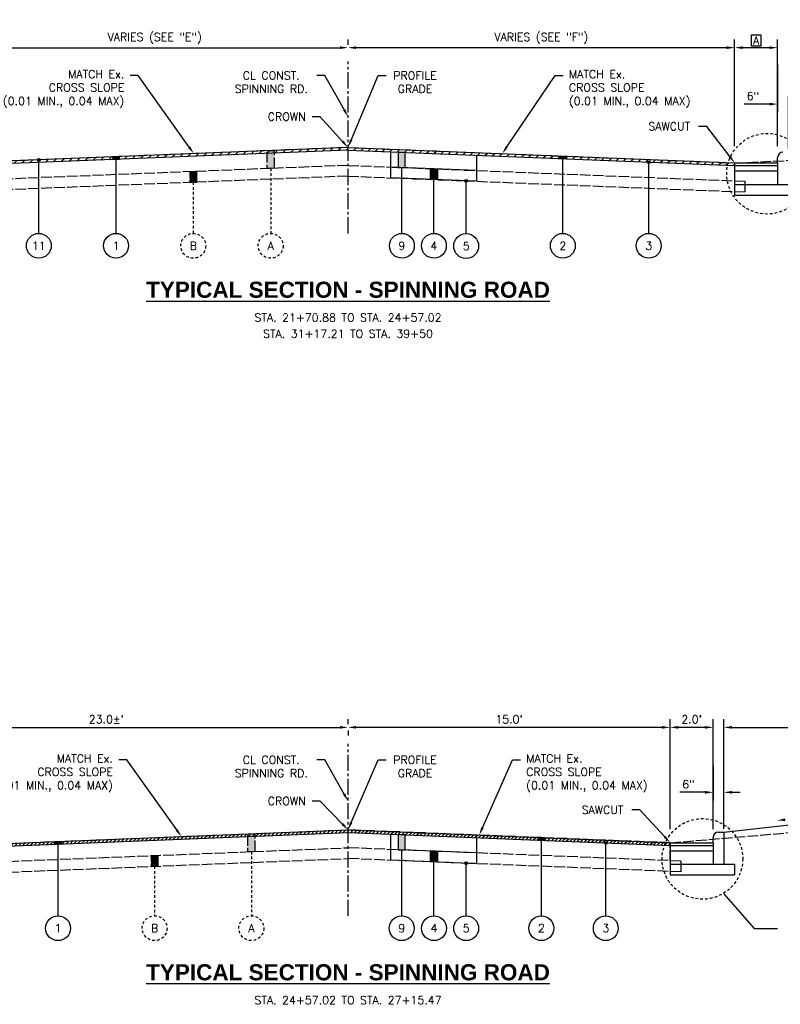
# Model space of a CAD drawing. Header units: feet. Extents: x 1490463 to 2981251, y 656138 to 1312330.
# Tile 9 of 13: x 1490657 to 1490692, y 656323 to 656369. Entities that reach past the tile are written whole.
import ezdxf
from ezdxf import colors
from ezdxf.entities.mleader import LeaderData, LeaderLine
from ezdxf.enums import TextEntityAlignment as Align
from ezdxf.math import Vec2, Vec3

# ---------------------------------------------------------------- set-up
doc = ezdxf.new("R2010")
doc.units = ezdxf.units.FT
doc.header["$MEASUREMENT"] = 0
for name, pattern in [('C', [0.6, 0.5, -0.1]), ('CENTER2', [1.125, 0.75, -0.125, 0.125, -0.125]), ('DASHED', [0.75, 0.5, -0.25])]:
    doc.linetypes.add(name, pattern=pattern)
for name, color, linetype in [('E-PAVEMENT', 27, 'C'), ('P-HATCH', 247, 'Continuous'), ('P-LABEL', 7, 'Continuous')]:
    doc.layers.add(name, color=color, linetype=linetype)
doc.styles.add('C1', font='simplex.shx')
doc.styles.add('SOLID', font='arialbd.ttf')
doc.styles.get("Standard").update_dxf_attribs({"font": 'simplex.shx'})
doc.dimstyles.new('COEC', dxfattribs={"dimscale": 13.9, "dimtxt": 0.18, "dimasz": 0.18, "dimexe": 0.18, "dimexo": 0.0625, "dimgap": 0.09, "dimtad": 1, "dimzin": 0, "dimdsep": 46, "dimtxsty": 'Standard', "dimcen": 0.09, "dimclrd": 256, "dimclre": 256, "dimclrt": 256, "dimaunit": 1, "dimadec": 4, "dimazin": 0, "dimtfac": 1, "dimtofl": 0, "dimtmove": 0, "dimatfit": 3, "dimfxl": 1, "dimtolj": 1, "dimtzin": 0, "dimlwd": -1, "dimlwe": -1, "dimarcsym": 0})

# ---------------------------------------------------------------- blocks, each defined once
blk = doc.blocks.new('_None')
blk = doc.blocks.new('*D325')
at = {"layer": 'DEFPOINTS', "color": 0, "transparency": 16777216}
for p in [(1490672.226, 656335.624), (1490672.226, 656335.624), (1490687.226, 656330.737)]:
    blk.add_point(p, dxfattribs=at)
at = {"layer": 'P-LABEL', "transparency": 16777216}
for p, q in [((1490672.226, 656335.774), (1490672.226, 656335.999)), ((1490687.226, 656330.887), (1490687.226, 656335.999)), ((1490686.851, 656335.624), (1490672.601, 656335.624))]:
    blk.add_line(p, q, dxfattribs=at)
for points in [[(1490672.601, 656335.687), (1490672.601, 656335.562), (1490672.226, 656335.624)], [(1490686.851, 656335.687), (1490686.851, 656335.562), (1490687.226, 656335.624)]]:
    blk.add_solid(points, dxfattribs=at)
at = {"layer": 'P-LABEL', "transparency": 16777216, "insert": (1490679.726, 656335.997), "char_height": 0.375, "attachment_point": 5}
blk.add_mtext("\\A1;15.0'", dxfattribs=at)
blk = doc.blocks.new('*D326')
at = {"layer": 'DEFPOINTS', "color": 0, "transparency": 16777216}
for p in [(1490672.226, 656335.624), (1490672.226, 656335.624), (1490649.726, 656330.587)]:
    blk.add_point(p, dxfattribs=at)
at = {"layer": 'P-LABEL', "transparency": 16777216}
for p, q in [((1490649.726, 656330.737), (1490649.726, 656335.999)), ((1490650.101, 656335.624), (1490671.851, 656335.624)), ((1490672.226, 656335.474), (1490672.226, 656335.249))]:
    blk.add_line(p, q, dxfattribs=at)
for points in [[(1490650.101, 656335.687), (1490650.101, 656335.562), (1490649.726, 656335.624)], [(1490671.851, 656335.687), (1490671.851, 656335.562), (1490672.226, 656335.624)]]:
    blk.add_solid(points, dxfattribs=at)
at = {"layer": 'P-LABEL', "transparency": 16777216, "insert": (1490660.976, 656335.997), "char_height": 0.375, "attachment_point": 5}
blk.add_mtext("\\A1;23.0%%P'", dxfattribs=at)
blk = doc.blocks.new('*D327')
at = {"layer": 'DEFPOINTS', "color": 0, "transparency": 16777216}
for p in [(1490687.226, 656335.624), (1490687.226, 656335.624), (1490689.226, 656330.737)]:
    blk.add_point(p, dxfattribs=at)
at = {"layer": 'P-LABEL', "transparency": 16777216}
for p, q in [((1490687.226, 656335.774), (1490687.226, 656335.999)), ((1490689.226, 656330.887), (1490689.226, 656335.999)), ((1490688.851, 656335.624), (1490687.601, 656335.624))]:
    blk.add_line(p, q, dxfattribs=at)
for points in [[(1490687.601, 656335.687), (1490687.601, 656335.562), (1490687.226, 656335.624)], [(1490688.851, 656335.687), (1490688.851, 656335.562), (1490689.226, 656335.624)]]:
    blk.add_solid(points, dxfattribs=at)
at = {"layer": 'P-LABEL', "transparency": 16777216, "insert": (1490688.226, 656335.997), "char_height": 0.375, "attachment_point": 5}
blk.add_mtext("\\A1;2.0'", dxfattribs=at)
blk = doc.blocks.new('*D328')
at = {"layer": 'DEFPOINTS', "color": 0, "transparency": 16777216}
for p in [(1490689.226, 656333.987), (1490689.726, 656332.6), (1490689.726, 656330.749)]:
    blk.add_point(p, dxfattribs=at)
at = {"layer": 'P-LABEL', "transparency": 16777216}
for p, q in [((1490689.226, 656333.837), (1490689.226, 656332.225)), ((1490688.851, 656332.6), (1490687.676, 656332.6)), ((1490689.726, 656330.899), (1490689.726, 656332.975)), ((1490690.101, 656332.6), (1490690.476, 656332.6))]:
    blk.add_line(p, q, dxfattribs=at)
for points in [[(1490688.851, 656332.662), (1490688.851, 656332.537), (1490689.226, 656332.6)], [(1490690.101, 656332.662), (1490690.101, 656332.537), (1490689.726, 656332.6)]]:
    blk.add_solid(points, dxfattribs=at)
at = {"layer": 'P-LABEL', "transparency": 16777216, "insert": (1490688.076, 656332.973), "char_height": 0.375, "attachment_point": 5}
blk.add_mtext('\\A1;6" ', dxfattribs=at)
blk = doc.blocks.new('*D330')
at = {"layer": 'DEFPOINTS', "color": 0, "transparency": 16777216}
for p in [(1490672.226, 656367.274), (1490672.226, 656367.255), (1490654.226, 656362.535)]:
    blk.add_point(p, dxfattribs=at)
at = {"layer": 'P-LABEL', "transparency": 16777216}
for p, q in [((1490654.226, 656362.685), (1490654.226, 656367.649)), ((1490672.226, 656367.405), (1490672.226, 656367.649)), ((1490654.601, 656367.274), (1490671.851, 656367.274))]:
    blk.add_line(p, q, dxfattribs=at)
for points in [[(1490654.601, 656367.337), (1490654.601, 656367.212), (1490654.226, 656367.274)], [(1490671.851, 656367.337), (1490671.851, 656367.212), (1490672.226, 656367.274)]]:
    blk.add_solid(points, dxfattribs=at)
at = {"layer": 'P-LABEL', "transparency": 16777216, "insert": (1490663.226, 656367.71), "char_height": 0.375, "attachment_point": 5}
blk.add_mtext('\\A1;VARIES (SEE "E")', dxfattribs=at)
blk = doc.blocks.new('*D331')
at = {"layer": 'DEFPOINTS', "color": 0, "transparency": 16777216}
for p in [(1490672.226, 656367.274), (1490672.226, 656367.274), (1490690.226, 656362.535)]:
    blk.add_point(p, dxfattribs=at)
at = {"layer": 'P-LABEL', "transparency": 16777216}
for p, q in [((1490672.226, 656367.424), (1490672.226, 656367.649)), ((1490690.226, 656362.685), (1490690.226, 656367.649)), ((1490689.851, 656367.274), (1490672.601, 656367.274))]:
    blk.add_line(p, q, dxfattribs=at)
for points in [[(1490672.601, 656367.337), (1490672.601, 656367.212), (1490672.226, 656367.274)], [(1490689.851, 656367.337), (1490689.851, 656367.212), (1490690.226, 656367.274)]]:
    blk.add_solid(points, dxfattribs=at)
at = {"layer": 'P-LABEL', "transparency": 16777216, "insert": (1490681.226, 656367.71), "char_height": 0.375, "attachment_point": 5}
blk.add_mtext('\\A1;VARIES (SEE "F")', dxfattribs=at)
blk = doc.blocks.new('*D332')
at = {"layer": 'DEFPOINTS', "color": 0, "transparency": 16777216}
for p in [(1490690.226, 656367.274), (1490690.226, 656367.274), (1490692.226, 656362.535)]:
    blk.add_point(p, dxfattribs=at)
at = {"layer": 'P-LABEL', "transparency": 16777216}
for p, q in [((1490690.226, 656367.424), (1490690.226, 656367.649)), ((1490692.226, 656362.685), (1490692.226, 656367.649)), ((1490691.851, 656367.274), (1490690.601, 656367.274))]:
    blk.add_line(p, q, dxfattribs=at)
for points in [[(1490690.601, 656367.337), (1490690.601, 656367.212), (1490690.226, 656367.274)], [(1490691.851, 656367.337), (1490691.851, 656367.212), (1490692.226, 656367.274)]]:
    blk.add_solid(points, dxfattribs=at)
at = {"layer": 'P-LABEL', "transparency": 16777216, "insert": (1490691.226, 656367.612), "char_height": 0.375, "attachment_point": 5}
blk.add_mtext('\\A1;A', dxfattribs=at)
blk = doc.blocks.new('*D333')
at = {"layer": 'DEFPOINTS', "color": 0, "transparency": 16777216}
for p in [(1490692.226, 656366.647), (1490692.726, 656364.647), (1490692.726, 656362.407)]:
    blk.add_point(p, dxfattribs=at)
at = {"layer": 'P-LABEL', "transparency": 16777216}
for p, q in [((1490692.226, 656366.497), (1490692.226, 656364.272)), ((1490691.851, 656364.647), (1490690.676, 656364.647)), ((1490692.726, 656362.557), (1490692.726, 656365.022)), ((1490693.101, 656364.647), (1490693.476, 656364.647))]:
    blk.add_line(p, q, dxfattribs=at)
for points in [[(1490691.851, 656364.709), (1490691.851, 656364.584), (1490692.226, 656364.647)], [(1490693.101, 656364.709), (1490693.101, 656364.584), (1490692.726, 656364.647)]]:
    blk.add_solid(points, dxfattribs=at)
at = {"layer": 'P-LABEL', "transparency": 16777216, "insert": (1490691.076, 656365.02), "char_height": 0.375, "attachment_point": 5}
blk.add_mtext('\\A1;6"', dxfattribs=at)
blk = doc.blocks.new('*D351')
at = {"layer": 'DEFPOINTS', "color": 0, "transparency": 16777216}
for p in [(1490698.738, 656335.624), (1490698.738, 656331.752), (1490689.726, 656330.749)]:
    blk.add_point(p, dxfattribs=at)
at = {"layer": 'P-LABEL', "transparency": 16777216}
for p, q in [((1490689.726, 656330.899), (1490689.726, 656335.999)), ((1490698.738, 656331.902), (1490698.738, 656335.999)), ((1490690.101, 656335.624), (1490698.363, 656335.624))]:
    blk.add_line(p, q, dxfattribs=at)
for points in [[(1490690.101, 656335.687), (1490690.101, 656335.562), (1490689.726, 656335.624)], [(1490698.363, 656335.687), (1490698.363, 656335.562), (1490698.738, 656335.624)]]:
    blk.add_solid(points, dxfattribs=at)
at = {"layer": 'P-LABEL', "transparency": 16777216, "insert": (1490694.232, 656335.997), "char_height": 0.375, "attachment_point": 5}
blk.add_mtext("\\A1;9.5'%%P", dxfattribs=at)

msp = doc.modelspace()

# ---------------------------------------------------------------- hatches: boundary and pattern name
at = {"layer": 'E-PAVEMENT'}
h = msp.add_hatch(color=256, dxfattribs=at)
h.dxf.hatch_style = 1
h.paths.add_polyline_path([(1490668.786, 656361.656), (1490668.466, 656361.643), (1490668.466, 656362.477), (1490668.786, 656362.49)])
h = msp.add_hatch(color=256, dxfattribs=at)
h.dxf.hatch_style = 1
h.paths.add_polyline_path([(1490665.191, 656361.012), (1490665.181, 656361.512), (1490664.861, 656361.499), (1490664.861, 656360.998)])
h = msp.add_hatch(color=256, dxfattribs=at)
h.dxf.hatch_style = 1
h.paths.add_polyline_path([(1490667.886, 656329.842), (1490667.566, 656329.829), (1490667.566, 656330.663), (1490667.886, 656330.676)])
h = msp.add_hatch(color=256, dxfattribs=at)
h.dxf.hatch_style = 1
h.paths.add_polyline_path([(1490663.391, 656329.162), (1490663.381, 656329.662), (1490663.061, 656329.649), (1490663.061, 656329.149)])
at = {"layer": 'P-HATCH'}
h = msp.add_hatch(dxfattribs=at)
h.set_pattern_fill('ANSI31', color=256, scale=2)
h.set_pattern_definition([(45, (0, 0), (-0.176776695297, 0.176776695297), [])])
h.paths.add_polyline_path([(1490654.226, 656361.782), (1490672.226, 656362.502), (1490690.226, 656361.782), (1490690.226, 656361.907), (1490672.226, 656362.627), (1490654.226, 656361.907)])
h = msp.add_hatch(dxfattribs=at)
h.set_pattern_fill('ANSI31', color=256)
h.set_pattern_definition([(45, (0, 0), (-0.088388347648, 0.088388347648), [])])
h.paths.add_polyline_path([(1490687.226, 656330.1), (1490687.226, 656330.25), (1490672.226, 656330.85), (1490649.726, 656329.95), (1490649.728, 656329.825), (1490672.226, 656330.724), (1490687.226, 656330.124)])
at = {"layer": 'P-LABEL'}
h = msp.add_hatch(color=256, dxfattribs=at)
h.dxf.hatch_style = 1
h.paths.add_polyline_path([(1490674.886, 656362.396), (1490674.566, 656362.409), (1490674.566, 656361.7), (1490674.886, 656361.687)])
h = msp.add_hatch(color=256, dxfattribs=at)
h.dxf.hatch_style = 1
edge = h.paths.add_edge_path()
edge.add_arc((1490657.831, 656362.051), 0.0625, 0, 360)
h = msp.add_hatch(color=256, dxfattribs=at)
h.dxf.hatch_style = 1
h.paths.add_polyline_path([(1490661.593, 656362.077), (1490661.593, 656362.202), (1490661.259, 656362.189), (1490661.259, 656362.064)])
h = msp.add_hatch(color=256, dxfattribs=at)
h.dxf.hatch_style = 1
h.paths.add_polyline_path([(1490682.06, 656362.234), (1490682.392, 656362.221), (1490682.392, 656362.096), (1490682.06, 656362.109)])
h = msp.add_hatch(color=256, dxfattribs=at)
h.dxf.hatch_style = 1
edge = h.paths.add_edge_path()
edge.add_arc((1490686.226, 656361.942), 0.0625, 0, 360)
h = msp.add_hatch(color=256, dxfattribs=at)
h.dxf.hatch_style = 1
h.paths.add_polyline_path([(1490676.066, 656361.64), (1490676.386, 656361.627), (1490676.386, 656361.127), (1490676.066, 656361.14)])
h = msp.add_hatch(color=256, dxfattribs=at)
h.dxf.hatch_style = 1
edge = h.paths.add_edge_path()
edge.add_arc((1490677.726, 656361.073), 0.0625, 0, 360)
h = msp.add_hatch(color=256, dxfattribs=at)
h.dxf.hatch_style = 1
h.paths.add_polyline_path([(1490658.558, 656330.303), (1490658.886, 656330.316), (1490658.886, 656330.191), (1490658.562, 656330.178)])
h = msp.add_hatch(color=256, dxfattribs=at)
h.dxf.hatch_style = 1
h.paths.add_polyline_path([(1490674.886, 656330.618), (1490674.566, 656330.631), (1490674.566, 656329.922), (1490674.886, 656329.909)])
h = msp.add_hatch(color=256, dxfattribs=at)
h.dxf.hatch_style = 1
h.paths.add_polyline_path([(1490681.386, 656330.483), (1490681.066, 656330.496), (1490681.066, 656330.371), (1490681.386, 656330.358)])
h = msp.add_hatch(color=256, dxfattribs=at)
h.dxf.hatch_style = 1
edge = h.paths.add_edge_path()
edge.add_arc((1490684.226, 656330.244), 0.0625, 0, 360)
h = msp.add_hatch(color=256, dxfattribs=at)
h.dxf.hatch_style = 1
h.paths.add_polyline_path([(1490676.066, 656329.862), (1490676.386, 656329.849), (1490676.386, 656329.349), (1490676.066, 656329.362)])
h = msp.add_hatch(color=256, dxfattribs=at)
h.dxf.hatch_style = 1
edge = h.paths.add_edge_path()
edge.add_arc((1490677.726, 656329.295), 0.0625, 0, 360)

# ---------------------------------------------------------------- linework, layer by layer
at = {"layer": 'E-PAVEMENT', "flags": 128}
for points in [[(1490690.226, 656361.907), (1490697.266, 656362.227), (1490702.909, 656363.024), (1490706.909, 656363.024), (1490713.964, 656363.817)], [(1490672.226, 656362.627), (1490654.226, 656361.907)], [(1490672.226, 656362.627), (1490690.226, 656361.907)], [(1490661.593, 656362.077), (1490661.593, 656362.202), (1490661.259, 656362.189), (1490661.259, 656362.064), (1490661.593, 656362.077)], [(1490690.226, 656361.907), (1490690.226, 656361.073)], [(1490672.226, 656361.793), (1490653.759, 656361.055)], [(1490672.226, 656361.793), (1490690.692, 656361.055)], [(1490672.226, 656361.293), (1490653.759, 656360.554)], [(1490672.226, 656361.293), (1490690.692, 656360.554)], [(1490690.692, 656361.055), (1490690.692, 656360.554)], [(1490687.229, 656330.249), (1490693.967, 656330.821), (1490698.738, 656331.752), (1490703.738, 656331.793), (1490710.967, 656332.159)], [(1490649.726, 656329.95), (1490672.226, 656330.85)], [(1490687.226, 656330.25), (1490672.226, 656330.85)], [(1490687.226, 656329.415), (1490687.226, 656330.249)], [(1490649.226, 656329.096), (1490672.226, 656330.016)], [(1490687.726, 656329.396), (1490672.226, 656330.016)], [(1490649.226, 656328.595), (1490672.226, 656329.515)], [(1490687.726, 656328.895), (1490672.226, 656329.515)], [(1490687.726, 656329.396), (1490687.726, 656328.895)]]:
    msp.add_lwpolyline(points, dxfattribs=at)
for points in [[(1490668.786, 656361.656), (1490668.466, 656361.643), (1490668.466, 656362.477), (1490668.786, 656362.49)], [(1490665.191, 656361.012), (1490665.181, 656361.512), (1490664.861, 656361.499), (1490664.861, 656360.998)], [(1490667.886, 656329.842), (1490667.566, 656329.829), (1490667.566, 656330.663), (1490667.886, 656330.676)], [(1490663.391, 656329.162), (1490663.381, 656329.662), (1490663.061, 656329.649), (1490663.061, 656329.149)]]:
    msp.add_lwpolyline(points, close=True, dxfattribs=at)
at = {"layer": 'E-PAVEMENT', "linetype": 'DASHED', "ltscale": 0.25, "flags": 128}
for points in [[(1490668.626, 656361.649), (1490668.626, 656358.627)], [(1490665.021, 656361.005), (1490665.021, 656358.627)], [(1490667.726, 656329.836), (1490667.726, 656326.85)], [(1490663.221, 656329.155), (1490663.221, 656326.85)]]:
    msp.add_lwpolyline(points, dxfattribs=at)
at = {"layer": 'E-PAVEMENT', "linetype": 'DASHED', "ltscale": 0.25}
for centre in [(1490665.021, 656358.048), (1490668.626, 656358.048), (1490663.221, 656326.271), (1490667.726, 656326.271)]:
    msp.add_circle(centre, 0.579, dxfattribs=at)
at = {"layer": 'P-LABEL', "flags": 128}
msp.add_lwpolyline([(1490691.439, 656367.865), (1490691.439, 656367.601), (1490691.439, 656367.338), (1490691.012, 656367.338), (1490691.012, 656367.601), (1490691.012, 656367.865), (1490691.226, 656367.865)], close=True, dxfattribs=at)
at = {"layer": 'P-LABEL', "linetype": 'CENTER2', "flags": 128}
for points in [[(1490672.226, 656358.627), (1490672.226, 656366.627)], [(1490672.226, 656326.85), (1490672.226, 656334.85)]]:
    msp.add_lwpolyline(points, dxfattribs=at)
at = {"layer": 'P-LABEL', "flags": 128}
for points in [[(1490672.226, 656362.627), (1490654.226, 656361.907)], [(1490672.226, 656362.502), (1490654.226, 656361.782)], [(1490672.226, 656362.627), (1490690.226, 656361.907)], [(1490672.226, 656362.502), (1490690.226, 656361.782)], [(1490674.226, 656361.213), (1490674.226, 656362.422)], [(1490674.886, 656362.396), (1490674.566, 656362.409), (1490674.566, 656361.7), (1490674.886, 656361.687), (1490674.886, 656362.396)], [(1490657.831, 656358.627), (1490657.831, 656362.051)], [(1490661.426, 656358.627), (1490661.426, 656362.07)], [(1490678.226, 656361.053), (1490678.226, 656362.262)], [(1490682.06, 656362.234), (1490682.392, 656362.221), (1490682.392, 656362.096), (1490682.06, 656362.109), (1490682.06, 656362.234)], [(1490682.226, 656358.627), (1490682.226, 656362.227)], [(1490686.226, 656358.627), (1490686.226, 656361.942)], [(1490690.226, 656361.907), (1490690.226, 656361.782)], [(1490690.226, 656361.907), (1490690.226, 656360.407)], [(1490690.226, 656361.907), (1490692.226, 656361.907)], [(1490692.226, 656361.907), (1490692.226, 656362.157)], [(1490692.226, 656361.907), (1490692.226, 656360.907)], [(1490678.226, 656361.553), (1490674.217, 656361.714)], [(1490674.726, 656361.209), (1490674.726, 656361.709)], [(1490676.066, 656361.64), (1490676.386, 656361.627), (1490676.386, 656361.127), (1490676.066, 656361.14), (1490676.066, 656361.64)], [(1490690.226, 656361.782), (1490692.226, 656361.782)], [(1490690.226, 656361.532), (1490692.226, 656361.532)], [(1490678.226, 656361.053), (1490674.226, 656361.213)], [(1490674.726, 656358.627), (1490674.726, 656361.209)], [(1490676.226, 656358.627), (1490676.226, 656361.181)], [(1490677.726, 656358.615), (1490677.726, 656361.135)], [(1490690.226, 656360.907), (1490693.226, 656360.907)], [(1490690.226, 656360.407), (1490693.226, 656360.407)], [(1490689.726, 656330.749), (1490698.738, 656331.752)], [(1490649.726, 656329.95), (1490672.226, 656330.85)], [(1490649.726, 656329.824), (1490672.226, 656330.724)], [(1490672.226, 656330.85), (1490687.226, 656330.249)], [(1490672.226, 656330.724), (1490687.226, 656330.124)], [(1490689.476, 656330.749), (1490689.726, 656330.749)], [(1490689.726, 656330.749), (1490689.726, 656329.249)], [(1490658.558, 656330.303), (1490658.886, 656330.316), (1490658.886, 656330.191), (1490658.562, 656330.178), (1490658.558, 656330.303)], [(1490674.226, 656329.435), (1490674.226, 656330.644)], [(1490674.886, 656330.618), (1490674.566, 656330.631), (1490674.566, 656329.922), (1490674.886, 656329.909), (1490674.886, 656330.618)], [(1490678.226, 656329.275), (1490678.226, 656330.484)], [(1490681.386, 656330.483), (1490681.066, 656330.496), (1490681.066, 656330.371), (1490681.386, 656330.358), (1490681.386, 656330.483)], [(1490681.226, 656326.85), (1490681.226, 656330.364)], [(1490684.226, 656326.85), (1490684.226, 656330.244)], [(1490687.226, 656330.249), (1490687.226, 656328.749)], [(1490687.226, 656330.249), (1490689.226, 656330.249)], [(1490689.226, 656330.249), (1490689.226, 656330.499)], [(1490689.226, 656330.249), (1490689.226, 656329.249)], [(1490658.726, 656326.85), (1490658.726, 656330.184)], [(1490678.226, 656329.776), (1490674.217, 656329.935)], [(1490674.726, 656329.431), (1490674.726, 656329.931)], [(1490676.066, 656329.862), (1490676.386, 656329.849), (1490676.386, 656329.349), (1490676.066, 656329.362), (1490676.066, 656329.862)], [(1490687.226, 656330.124), (1490689.226, 656330.124)], [(1490687.226, 656330.1), (1490687.226, 656329.975)], [(1490687.226, 656329.874), (1490689.226, 656329.874)], [(1490678.226, 656329.275), (1490674.226, 656329.435)], [(1490674.726, 656326.85), (1490674.726, 656329.431)], [(1490676.226, 656326.85), (1490676.226, 656329.403)], [(1490677.726, 656326.838), (1490677.726, 656329.359)], [(1490687.226, 656329.249), (1490690.226, 656329.249)], [(1490690.226, 656329.249), (1490690.226, 656328.749)], [(1490687.226, 656328.749), (1490690.226, 656328.749)]]:
    msp.add_lwpolyline(points, dxfattribs=at)
at = {"layer": 'P-LABEL', "linetype": 'DASHED', "ltscale": 0.25}
for centre in [(1490691.735, 656361.403), (1490688.726, 656329.499)]:
    msp.add_circle(centre, 1.878, dxfattribs=at)
at = {"layer": 'P-LABEL'}
for centre, radius in [((1490657.831, 656362.051), 0.0625), ((1490686.226, 656361.942), 0.0625), ((1490677.726, 656361.073), 0.0625), ((1490657.831, 656358.048), 0.579), ((1490661.426, 656358.048), 0.579), ((1490674.734, 656358.048), 0.579), ((1490676.223, 656358.048), 0.579), ((1490677.726, 656358.036), 0.579), ((1490682.226, 656358.048), 0.579), ((1490686.226, 656358.048), 0.579), ((1490684.226, 656330.244), 0.0625), ((1490677.726, 656329.295), 0.0625), ((1490658.726, 656326.271), 0.579), ((1490674.726, 656326.271), 0.579), ((1490676.228, 656326.271), 0.579), ((1490677.726, 656326.271), 0.579), ((1490681.226, 656326.271), 0.579), ((1490684.226, 656326.271), 0.579)]:
    msp.add_circle(centre, radius, dxfattribs=at)
for centre in [(1490692.476, 656362.157), (1490689.476, 656330.499)]:
    msp.add_arc(centre, 0.25, 90, 180, dxfattribs=at)
msp.add_solid([(1490692.584, 656331.264), (1490692.204, 656331.285), (1490692.57, 656331.389)], dxfattribs=at)

# ---------------------------------------------------------------- texts
at = {"layer": 'E-PAVEMENT', "style": 'C1'}
for s, p in [('B', (1490665.021, 656358.048)), ('A', (1490668.626, 656358.048)), ('B', (1490663.221, 656326.271)), ('A', (1490667.726, 656326.271))]:
    msp.add_text(s, height=0.375, dxfattribs=at).set_placement(p, align=Align.MIDDLE_CENTER)
at = {"layer": 'P-LABEL', "style": 'C1'}
for s, p in [('11', (1490657.831, 656358.048)), ('1', (1490661.426, 656358.048)), ('9', (1490674.734, 656358.048)), ('4', (1490676.223, 656358.048)), ('5', (1490677.726, 656358.036)), ('2', (1490682.226, 656358.048)), ('3', (1490686.226, 656358.048)), ('1', (1490658.726, 656326.271)), ('9', (1490674.726, 656326.271)), ('4', (1490676.228, 656326.271)), ('5', (1490677.726, 656326.271)), ('2', (1490681.226, 656326.271)), ('3', (1490684.226, 656326.271))]:
    msp.add_text(s, height=0.375, dxfattribs=at).set_placement(p, align=Align.MIDDLE_CENTER)
at = {"layer": 'P-LABEL', "attachment_point": 5}
for s, insert, char_height, style in [('{\\LTYPICAL SECTION - SPINNING ROAD}', (1490672.226, 656355.997), 0.75, 'SOLID'), ('STA. 21+70.88 TO STA. 24+57.02', (1490672.226, 656354.705), 0.375, 'C1'), ('STA. 31+17.21 TO STA. 39+50', (1490672.226, 656353.955), 0.375, 'C1'), ('{\\LTYPICAL SECTION - SPINNING ROAD}', (1490672.226, 656324.214), 0.75, 'SOLID'), ('STA. 24+57.02 TO STA. 27+15.47', (1490672.226, 656322.922), 0.375, 'C1')]:
    msp.add_mtext_dynamic_manual_height_columns(s, width=56.0018, gutter_width=10, heights=[0], dxfattribs=dict(at, insert=insert, char_height=char_height, style=style))

# ---------------------------------------------------------------- dimensions: what is measured, and where the dimension line sits
at = {"layer": 'P-LABEL'}
for base, p1, p2, text, picture, middle in [((1490672.226, 656367.274), (1490654.226, 656362.535), (1490672.226, 656367.255), 'VARIES (SEE "E")', '*D330', (1490663.226, 656367.71)), ((1490672.226, 656367.274), (1490690.226, 656362.535), (1490672.226, 656367.274), 'VARIES (SEE "F")', '*D331', (1490681.226, 656367.71)), ((1490690.226, 656367.274), (1490692.226, 656362.535), (1490690.226, 656367.274), 'A', '*D332', (1490691.226, 656367.612)), ((1490672.226, 656335.624), (1490649.726, 656330.587), (1490672.226, 656335.624), "23.0%%P'", '*D326', (1490660.976, 656335.997)), ((1490672.226, 656335.624), (1490687.226, 656330.737), (1490672.226, 656335.624), "15.0'", '*D325', (1490679.726, 656335.997)), ((1490687.226, 656335.624), (1490689.226, 656330.737), (1490687.226, 656335.624), "2.0'", '*D327', (1490688.226, 656335.997)), ((1490698.738, 656335.624), (1490689.726, 656330.749), (1490698.738, 656331.752), "9.5'%%P", '*D351', (1490694.232, 656335.997))]:
    dim = msp.add_linear_dim(base=base, p1=p1, p2=p2, text=text, dimstyle='COEC', override={"dimscale": 3, "dimtxt": 0.125, "dimasz": 0.125, "dimexe": 0.125, "dimexo": 0.05, "dimgap": 0.05}, dxfattribs=at)
    dim.commit()
    dim.dimension.update_dxf_attribs({"geometry": picture, "text_midpoint": middle})
for base, p1, p2, text, picture, middle in [((1490692.726, 656364.647), (1490692.226, 656366.647), (1490692.726, 656362.407), '6"', '*D333', (1490691.076, 656364.647)), ((1490689.726, 656332.6), (1490689.226, 656333.987), (1490689.726, 656330.749), '6" ', '*D328', (1490688.076, 656332.6))]:
    dim = msp.add_linear_dim(base=base, p1=p1, p2=p2, text=text, dimstyle='COEC', override={"dimscale": 3, "dimtxt": 0.125, "dimasz": 0.125, "dimexe": 0.125, "dimexo": 0.05, "dimgap": 0.05}, dxfattribs=at)
    dim.commit()
    dim.dimension.update_dxf_attribs({"geometry": picture, "text_midpoint": middle, "dimtype": 160})

# ---------------------------------------------------------------- leaders
ml = msp.add_multileader_mtext('Standard', dxfattribs=at)
ml.set_content('MATCH Ex.\\PCROSS SLOPE\\P(0.01 MIN., 0.04 MAX)', color=256)
ml.set_leader_properties()
ml.build(insert=Vec2(0, 0))
ml.multileader.update_dxf_attribs({"dogleg_length": 0.125, "arrow_head_size": 0.375, "scale": 3})
ctx = ml.context
ctx.base_point, ctx.scale, ctx.char_height, ctx.arrow_head_size, ctx.landing_gap_size, ctx.plane_origin = Vec3(1490655.222, 656365.98), 3, 0.375, 0.375, 0.27, Vec3(1490665.045, 656362.34)
ctx.text_align_type = 2
notes = []
notes.append((ctx, [(1, (1, 1, 0), (1490662.459, 656365.98), (-1, 0), 0.375, [(0, [(1490665.045, 656362.34)], 0, [])])]))
ctx.mtext.insert, ctx.mtext.alignment, ctx.mtext.flow_direction = Vec3(1490661.814, 656366.23), 3, 5
ml = msp.add_multileader_mtext('Standard', dxfattribs=at)
ml.set_content('CL CONST.\\PSPINNING RD.', color=256)
ml.set_leader_properties()
ml.build(insert=Vec2(0, 0))
ml.multileader.update_dxf_attribs({"dogleg_length": 0.125, "arrow_head_size": 0.375, "scale": 3})
ctx = ml.context
ctx.base_point, ctx.scale, ctx.char_height, ctx.arrow_head_size, ctx.landing_gap_size, ctx.plane_origin = Vec3(1490666.532, 656365.98), 3, 0.375, 0.375, 0.27, Vec3(1490671.714, 656360.009)
ctx.text_align_type = 1
notes.append((ctx, [(0, (1, 1, 0), (1490671.144, 656365.98), (-1, 0), 0.375, [(0, [(1490672.226, 656364.061)], 0, [])])]))
ctx.mtext.insert, ctx.mtext.alignment, ctx.mtext.flow_direction = Vec3(1490668.651, 656366.167), 2, 5
ml = msp.add_multileader_mtext('Standard', dxfattribs=at)
ml.set_content('PROFILE\\PGRADE', color=256)
ml.set_leader_properties()
ml.build(insert=Vec2(0, 0))
ml.multileader.update_dxf_attribs({"dogleg_length": 0.125, "arrow_head_size": 0.375, "scale": 3})
ctx = ml.context
ctx.base_point, ctx.scale, ctx.char_height, ctx.arrow_head_size, ctx.landing_gap_size, ctx.plane_origin = Vec3(1490674.003, 656365.98), 3, 0.375, 0.375, 0.27, Vec3(1490674.13, 656363.967)
ctx.text_align_type = 1
notes.append((ctx, [(1, (1, 1, 0), (1490673.628, 656365.98), (1, 0), 0.375, [(0, [(1490672.226, 656362.627)], 0, [])])]))
ctx.mtext.insert, ctx.mtext.alignment, ctx.mtext.flow_direction = Vec3(1490675.345, 656366.167), 2, 5
ml = msp.add_multileader_mtext('Standard', dxfattribs=at)
ml.set_content('MATCH Ex.\\PCROSS SLOPE\\P(0.01 MIN., 0.04 MAX)', color=256)
ml.set_leader_properties()
ml.build(insert=Vec2(0, 0))
ml.multileader.update_dxf_attribs({"dogleg_length": 0.125, "arrow_head_size": 0.375, "scale": 3})
ctx = ml.context
ctx.base_point, ctx.scale, ctx.char_height, ctx.arrow_head_size, ctx.landing_gap_size, ctx.plane_origin = Vec3(1490682.24, 656365.98), 3, 0.375, 0.375, 0.27, Vec3(1490679.407, 656362.34)
notes.append((ctx, [(1, (1, 1, 0), (1490681.865, 656365.98), (1, 0), 0.375, [(0, [(1490679.407, 656362.34)], 0, [])])]))
ctx.mtext.insert, ctx.mtext.flow_direction = Vec3(1490682.51, 656366.23), 5
ml = msp.add_multileader_mtext('Standard', dxfattribs=at)
ml.set_content('CROWN', color=256)
ml.set_leader_properties()
ml.build(insert=Vec2(0, 0))
ml.multileader.update_dxf_attribs({"dogleg_length": 0.125, "arrow_head_size": 0.375, "scale": 3})
ctx = ml.context
ctx.base_point, ctx.scale, ctx.char_height, ctx.arrow_head_size, ctx.landing_gap_size, ctx.plane_origin = Vec3(1490668.193, 656364.061), 3, 0.375, 0.375, 0.27, Vec3(1490672.226, 656362.142)
ctx.text_align_type = 1
notes.append((ctx, [(1, (1, 1, 0), (1490670.929, 656364.061), (-1, 0), 0.375, [(0, [(1490672.226, 656362.627)], 0, [])])]))
ctx.mtext.insert, ctx.mtext.alignment, ctx.mtext.flow_direction = Vec3(1490669.374, 656364.249), 2, 5
ml = msp.add_multileader_mtext('Standard', dxfattribs=at)
ml.set_content('SAWCUT', color=256)
ml.set_leader_properties()
ml.build(insert=Vec2(0, 0))
ml.multileader.update_dxf_attribs({"dogleg_length": 0.125, "arrow_head_size": 0.375, "scale": 3})
ctx = ml.context
ctx.base_point, ctx.scale, ctx.char_height, ctx.arrow_head_size, ctx.landing_gap_size, ctx.plane_origin = Vec3(1490685.813, 656363.611), 3, 0.375, 0.375, 0.27, Vec3(1490690.226, 656361.907)
ctx.text_align_type = 1
notes.append((ctx, [(1, (1, 1, 0), (1490688.924, 656363.611), (-1, 0), 0.375, [(0, [(1490690.226, 656361.907)], 0, [])])]))
ctx.mtext.insert, ctx.mtext.alignment, ctx.mtext.flow_direction = Vec3(1490687.181, 656363.799), 2, 5
ml = msp.add_multileader_mtext('Standard', dxfattribs=at)
ml.set_content('MATCH Ex.\\PCROSS SLOPE\\P(0.01 MIN., 0.04 MAX)', color=256)
ml.set_leader_properties()
ml.build(insert=Vec2(0, 0))
ml.multileader.update_dxf_attribs({"dogleg_length": 0.125, "arrow_head_size": 0.375, "scale": 3})
ctx = ml.context
ctx.base_point, ctx.scale, ctx.char_height, ctx.arrow_head_size, ctx.landing_gap_size, ctx.plane_origin = Vec3(1490654.69, 656334.112), 3, 0.375, 0.375, 0.27, Vec3(1490664.496, 656330.483)
ctx.text_align_type = 2
notes.append((ctx, [(1, (1, 1, 0), (1490661.927, 656334.112), (-1, 0), 0.375, [(0, [(1490664.47, 656330.539)], 0, [])])]))
ctx.mtext.insert, ctx.mtext.alignment, ctx.mtext.flow_direction = Vec3(1490661.282, 656334.362), 3, 5
ml = msp.add_multileader_mtext('Standard', dxfattribs=at)
ml.set_content('MATCH Ex.\\PCROSS SLOPE\\P(0.01 MIN., 0.04 MAX)', color=256)
ml.set_leader_properties()
ml.build(insert=Vec2(0, 0))
ml.multileader.update_dxf_attribs({"dogleg_length": 0.125, "arrow_head_size": 0.375, "scale": 3})
ctx = ml.context
ctx.base_point, ctx.scale, ctx.char_height, ctx.arrow_head_size, ctx.landing_gap_size, ctx.plane_origin = Vec3(1490680.251, 656334.112), 3, 0.375, 0.375, 0.27, Vec3(1490679.003, 656330.579)
notes.append((ctx, [(1, (1, 1, 0), (1490679.876, 656334.112), (1, 0), 0.375, [(0, [(1490678.333, 656330.605)], 0, [])])]))
ctx.mtext.insert, ctx.mtext.flow_direction = Vec3(1490680.521, 656334.362), 5
ml = msp.add_multileader_mtext('Standard', dxfattribs=at)
ml.set_content('CL CONST.\\PSPINNING RD.', color=256)
ml.set_leader_properties()
ml.build(insert=Vec2(0, 0))
ml.multileader.update_dxf_attribs({"dogleg_length": 0.125, "arrow_head_size": 0.375, "scale": 3})
ctx = ml.context
ctx.base_point, ctx.scale, ctx.char_height, ctx.arrow_head_size, ctx.landing_gap_size, ctx.plane_origin = Vec3(1490666.532, 656334.112), 3, 0.375, 0.375, 0.27, Vec3(1490671.714, 656328.142)
ctx.text_align_type = 1
notes.append((ctx, [(0, (1, 1, 0), (1490671.144, 656334.112), (-1, 0), 0.375, [(0, [(1490672.226, 656332.193)], 0, [])])]))
ctx.mtext.insert, ctx.mtext.alignment, ctx.mtext.flow_direction = Vec3(1490668.651, 656334.3), 2, 5
ml = msp.add_multileader_mtext('Standard', dxfattribs=at)
ml.set_content('PROFILE\\PGRADE', color=256)
ml.set_leader_properties()
ml.build(insert=Vec2(0, 0))
ml.multileader.update_dxf_attribs({"dogleg_length": 0.125, "arrow_head_size": 0.375, "scale": 3})
ctx = ml.context
ctx.base_point, ctx.scale, ctx.char_height, ctx.arrow_head_size, ctx.landing_gap_size, ctx.plane_origin = Vec3(1490674.003, 656334.112), 3, 0.375, 0.375, 0.27, Vec3(1490674.13, 656332.099)
ctx.text_align_type = 1
notes.append((ctx, [(1, (1, 1, 0), (1490673.628, 656334.112), (1, 0), 0.375, [(0, [(1490672.226, 656330.85)], 0, [])])]))
ctx.mtext.insert, ctx.mtext.alignment, ctx.mtext.flow_direction = Vec3(1490675.345, 656334.3), 2, 5
ml = msp.add_multileader_mtext('Standard', dxfattribs=at)
ml.set_content('CROWN', color=256)
ml.set_leader_properties()
ml.build(insert=Vec2(0, 0))
ml.multileader.update_dxf_attribs({"dogleg_length": 0.125, "arrow_head_size": 0.375, "scale": 3})
ctx = ml.context
ctx.base_point, ctx.scale, ctx.char_height, ctx.arrow_head_size, ctx.landing_gap_size, ctx.plane_origin = Vec3(1490668.193, 656332.193), 3, 0.375, 0.375, 0.27, Vec3(1490672.226, 656330.275)
ctx.text_align_type = 1
notes.append((ctx, [(1, (1, 1, 0), (1490670.929, 656332.193), (-1, 0), 0.375, [(0, [(1490672.226, 656330.85)], 0, [])])]))
ctx.mtext.insert, ctx.mtext.alignment, ctx.mtext.flow_direction = Vec3(1490669.374, 656332.381), 2, 5
ml = msp.add_multileader_mtext('Standard', dxfattribs=at)
ml.set_content('SAWCUT', color=256)
ml.set_leader_properties()
ml.build(insert=Vec2(0, 0))
ml.multileader.update_dxf_attribs({"dogleg_length": 0.125, "arrow_head_size": 0.375, "scale": 3})
ctx = ml.context
ctx.base_point, ctx.scale, ctx.char_height, ctx.arrow_head_size, ctx.landing_gap_size, ctx.plane_origin = Vec3(1490682.707, 656331.781), 3, 0.375, 0.375, 0.27, Vec3(1490686.928, 656330.111)
ctx.text_align_type = 1
notes.append((ctx, [(0, (1, 1, 0), (1490685.818, 656331.781), (-1, 0), 0.375, [(0, [(1490687.226, 656330.249)], 0, [])])]))
ctx.mtext.insert, ctx.mtext.alignment, ctx.mtext.flow_direction = Vec3(1490684.075, 656331.968), 2, 5
at = {"layer": 'P-LABEL', "linetype": 'DASHED', "ltscale": 0.25}
ml = msp.add_multileader_mtext('Standard', dxfattribs=at)
ml.set_content('SEE DETAIL "A"', color=256)
ml.set_leader_properties()
ml.set_arrow_properties(name='NONE')
ml.build(insert=Vec2(0, 0))
ml.multileader.update_dxf_attribs({"text_right_attachment_type": 6, "dogleg_length": 0.36, "arrow_head_size": 0.375, "scale": 3})
ctx = ml.context
ctx.base_point, ctx.scale, ctx.char_height, ctx.arrow_head_size, ctx.landing_gap_size, ctx.plane_origin = Vec3(1490692.218, 656326.259), 3, 0.375, 0.375, 0.27, Vec3(1490688.662, 656327.146)
ctx.right_attachment, ctx.text_align_type = 6, 1
notes.append((ctx, [(0, (1, 1, 0), (1490691.138, 656326.259), (1, 0), 1.08, [(0, [(1490689.701, 656327.894)], 0, [])])]))
ctx.mtext.insert, ctx.mtext.alignment, ctx.mtext.flow_direction = Vec3(1490694.685, 656326.446), 2, 5
for ctx, leaders in notes:
    for number, flags, end, landing, length, lines in leaders:
        leader = LeaderData()
        leader.index, (leader.has_last_leader_line, leader.has_dogleg_vector, leader.attachment_direction) = number, flags
        leader.last_leader_point, leader.dogleg_vector, leader.dogleg_length = Vec3(end), Vec3(landing), length
        for number, points, colour, breaks in lines:
            line = LeaderLine()
            line.index, line.vertices, line.color, line.breaks = number, Vec3.list(points), colors.encode_raw_color(colour), breaks
            leader.lines.append(line)
        ctx.leaders.append(leader)

doc.saveas('drawing.dxf')
